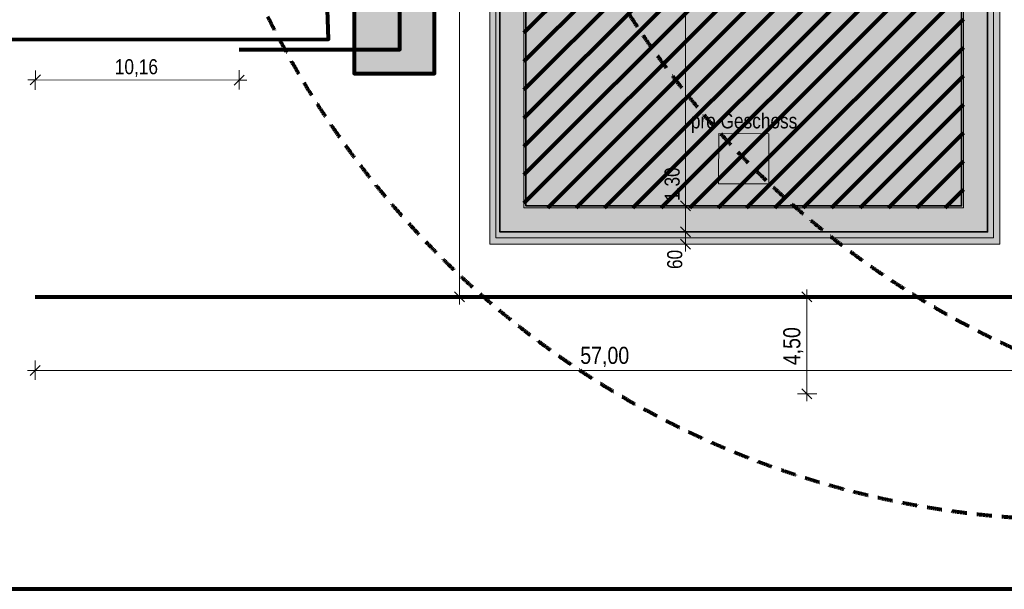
# Model space of a CAD drawing. Header units: metres. Extents: x -177922 to 5550634, y -507967 to 368279.
# Tile 6 of 125: x -82347 to -33294, y -63727 to -35349. Entities that reach past the tile are written whole.
import ezdxf

# ---------------------------------------------------------------- set-up
doc = ezdxf.new("R2010")
doc.units = ezdxf.units.M
doc.header["$LTSCALE"] = 0.05
doc.header["$XCLIPFRAME"] = 0
doc.linetypes.add('Strichlinie_ lang-2', pattern=[25000, 15000, -10000])
doc.linetypes.add('Wipeout_Contour', pattern=[20000, 0, -20000])
for name, color, linetype in [('A_1_Schraffuren', 7, 'Continuous'), ('A_6_BE_Bauzaun', 7, 'Continuous'), ('A_6_BE_Bemaßung', 7, 'Continuous'), ('A_6_BE_Bemaßung.2', 7, 'Continuous'), ('A_6_BE_Böschung.2', 7, 'Continuous'), ('A_6_BE_Kran', 7, 'Continuous'), ('A_6_BE_Linien', 7, 'Continuous'), ('A_6_BE_Symbole', 7, 'Continuous'), ('A_7_Flurstücksgrenze.Markierung', 7, 'Continuous')]:
    doc.layers.add(name, color=color, linetype=linetype)
doc.styles.add('ERSTELLTER_STIL_1', font='txt')
doc.linetypes.add('Abbruch-2', pattern='A,0,[1,ARC_5_DOK_LP_BE_02_F_F Baustelleneinrichtung Aushub1.Shx,S=317.460317,R=0,X=0,Y=0],-40000,0', length=40000)
doc.linetypes.add('Böschung', pattern='A,0,[2,ARC_5_DOK_LP_BE_02_F_F Baustelleneinrichtung Aushub1.Shx,S=111.111111,R=0,X=0,Y=0],-14000,0', length=14000)
doc.linetypes.add('Dick', pattern='A,0,[3,ARC_5_DOK_LP_BE_02_F_F Baustelleneinrichtung Aushub1.Shx,S=103.174603,R=0,X=0,Y=0],-13000,0', length=13000)
doc.dimstyles.new('ERSTELLTER_STIL__1', dxfattribs={"dimtxt": 750, "dimasz": 475, "dimexe": 0.18, "dimexo": 500, "dimgap": 0, "dimtad": 1, "dimlfac": 0.001, "dimzin": 0, "dimdsep": 46, "dimtxsty": 'ERSTELLTER_STIL_1', "dimblk": 'ARROWHEAD_6', "dimblk1": 'ARROWHEAD_6', "dimblk2": 'ARROWHEAD_6', "dimcen": 0.09, "dimclrd": 1, "dimclre": 1, "dimclrt": 1, "dimazin": 0, "dimtfac": 1, "dimtdec": 4, "dimtmove": 0, "dimatfit": 3, "dimfxl": 1, "dimtolj": 1, "dimtzin": 0, "dimarcsym": 0})
doc.dimstyles.new('ERSTELLTER_STIL__12', dxfattribs={"dimtxt": 750, "dimasz": 475, "dimexe": 0.18, "dimexo": 500, "dimgap": 0, "dimtad": 1, "dimlfac": 0.001, "dimzin": 0, "dimdsep": 46, "dimtxsty": 'ERSTELLTER_STIL_1', "dimblk": 'ARROWHEAD_6', "dimblk1": 'ARROWHEAD_6', "dimblk2": 'ARROWHEAD_6', "dimcen": 0.09, "dimclrd": 1, "dimclre": 1, "dimclrt": 1, "dimazin": 0, "dimtfac": 1, "dimtdec": 4, "dimtmove": 2, "dimatfit": 3, "dimfxl": 1, "dimtolj": 1, "dimtzin": 0, "dimarcsym": 0})
doc.dimstyles.new('ERSTELLTER_STIL__13', dxfattribs={"dimtxt": 750, "dimasz": 475, "dimexe": 0.18, "dimexo": 500, "dimgap": 0, "dimtad": 1, "dimtih": 1, "dimtoh": 1, "dimlfac": 0.001, "dimzin": 0, "dimdsep": 46, "dimtxsty": 'ERSTELLTER_STIL_1', "dimblk": 'ARROWHEAD_6', "dimblk1": 'ARROWHEAD_6', "dimblk2": 'ARROWHEAD_6', "dimcen": 0.09, "dimclrd": 1, "dimclre": 1, "dimclrt": 1, "dimazin": 0, "dimtfac": 1, "dimtdec": 4, "dimtmove": 0, "dimatfit": 3, "dimfxl": 1, "dimtolj": 1, "dimtzin": 0, "dimarcsym": 0})
doc.dimstyles.new('ERSTELLTER_STIL__2', dxfattribs={"dimtxt": 850, "dimasz": 475, "dimexe": 0.18, "dimexo": 500, "dimgap": 0, "dimtad": 1, "dimlfac": 0.001, "dimzin": 0, "dimdsep": 46, "dimtxsty": 'ERSTELLTER_STIL_1', "dimblk": 'ARROWHEAD_6', "dimblk1": 'ARROWHEAD_6', "dimblk2": 'ARROWHEAD_6', "dimcen": 0.09, "dimclrd": 5, "dimclre": 5, "dimclrt": 5, "dimazin": 0, "dimtfac": 1, "dimtdec": 4, "dimtmove": 0, "dimatfit": 3, "dimfxl": 1, "dimtolj": 1, "dimtzin": 0, "dimarcsym": 0})
doc.dimstyles.new('ERSTELLTER_STIL__3', dxfattribs={"dimtxt": 750, "dimasz": 475, "dimexe": 0.18, "dimexo": 500, "dimgap": 0, "dimtad": 1, "dimlfac": 0.001, "dimzin": 0, "dimdsep": 46, "dimtxsty": 'ERSTELLTER_STIL_1', "dimblk": 'ARROWHEAD_6', "dimblk1": 'ARROWHEAD_6', "dimblk2": 'ARROWHEAD_6', "dimcen": 0.09, "dimclrd": 6, "dimclre": 6, "dimclrt": 6, "dimazin": 0, "dimtfac": 1, "dimtdec": 4, "dimtmove": 0, "dimatfit": 3, "dimfxl": 1, "dimtolj": 1, "dimtzin": 0, "dimarcsym": 0})
doc.dimstyles.new('ERSTELLTER_STIL__9', dxfattribs={"dimtxt": 850, "dimasz": 475, "dimexe": 0.18, "dimexo": 500, "dimgap": 0, "dimtad": 1, "dimtih": 1, "dimtoh": 1, "dimlfac": 0.001, "dimzin": 0, "dimdsep": 46, "dimtxsty": 'ERSTELLTER_STIL_1', "dimblk": 'ARROWHEAD_6', "dimblk1": 'ARROWHEAD_6', "dimblk2": 'ARROWHEAD_6', "dimcen": 0.09, "dimclrd": 5, "dimclre": 5, "dimclrt": 5, "dimazin": 0, "dimtfac": 1, "dimtdec": 4, "dimtmove": 0, "dimatfit": 3, "dimfxl": 1, "dimtolj": 1, "dimtzin": 0, "dimarcsym": 0})
picture_1 = doc.add_image_def('image1.jpg', size_in_pixel=(728, 730))

# ---------------------------------------------------------------- blocks, each defined once
blk = doc.blocks.new('*D14')
at = {"layer": 'A_6_BE_Bemaßung', "color": 6, "linetype": 'Continuous', "lineweight": 18}
for p, q in [((-81317, -38101), (-81818, -38601)), ((-81568, -38851), (-81567, -37882)), ((-71656, -38609), (-71156, -38110)), ((-71406, -38828), (-71405, -37860)), ((-81943, -38351), (-81568, -38351)), ((-81568, -38351), (-71406, -38360)), ((-71406, -38360), (-71031, -38360))]:
    blk.add_line(p, q, dxfattribs=at)
at = {"layer": 'A_6_BE_Bemaßung', "color": 6, "lineweight": 18, "insert": (-77608, -38204), "char_height": 750, "attachment_point": 7, "rotation": 359.9507, "style": 'ERSTELLTER_STIL_1'}
blk.add_mtext('\\A1;{\\pql;\\fSwis721 Cn BT|b0|i0|c0|p0;\\W1.000000;10,16}', dxfattribs=at)
blk = doc.blocks.new('ARROWHEAD_6')
at = {"color": 0, "linetype": 'Continuous', "lineweight": 0}
for p, q in [((0, 0), (-1, 0)), ((-0.5, -0.5), (0.5, 0.5))]:
    blk.add_line(p, q, dxfattribs=at)
blk = doc.blocks.new('*D22')
at = {"layer": 'A_6_BE_Bemaßung', "color": 5, "linetype": 'Continuous', "lineweight": 18}
for p, q in [((-42879, -49411), (-43379, -48911)), ((-43129, -49161), (-43129, -48786)), ((-42629, -49161), (-43598, -49161)), ((-43129, -53987), (-43129, -49161)), ((-43379, -53737), (-42879, -54237)), ((-42629, -53987), (-43598, -53987)), ((-43129, -54362), (-43129, -53987))]:
    blk.add_line(p, q, dxfattribs=at)
at = {"layer": 'A_6_BE_Bemaßung', "color": 5, "lineweight": 18, "insert": (-43299, -52563), "char_height": 850, "attachment_point": 7, "rotation": 90, "style": 'ERSTELLTER_STIL_1'}
blk.add_mtext('\\A1;{\\pql;\\fSwis721 Cn BT|b0|i0|c0|p0;\\W1.000000;4,50}', dxfattribs=at)
blk = doc.blocks.new('*D37')
at = {"layer": 'A_6_BE_Bemaßung', "color": 5, "linetype": 'Continuous', "lineweight": 18}
for p, q in [((-81577, -53293), (-81577, -52324)), ((-24720, -53293), (-24720, -52324)), ((-81952, -52824), (-81577, -52824)), ((-81327, -52574), (-81827, -53074)), ((-81577, -52824), (-24720, -52824)), ((-24970, -53074), (-24470, -52574)), ((-24720, -52824), (-24345, -52824))]:
    blk.add_line(p, q, dxfattribs=at)
at = {"layer": 'A_6_BE_Bemaßung', "color": 5, "lineweight": 18, "insert": (-54419, -52654), "char_height": 850, "attachment_point": 7, "style": 'ERSTELLTER_STIL_1'}
blk.add_mtext('\\A1;{\\pql;\\fSwis721 Cn BT|b0|i0|c0|p0;\\W1.000000;57,00}', dxfattribs=at)
blk = doc.blocks.new('*D54')
at = {"layer": 'A_6_BE_Bemaßung.2', "color": 1, "linetype": 'Continuous', "lineweight": 18}
for p, q in [((-48710, -45925), (-49679, -45925)), ((-49429, -45675), (-48929, -46175)), ((-49179, -46525), (-49179, -45925)), ((-48710, -46525), (-49679, -46525)), ((-49429, -46275), (-48929, -46775)), ((-49179, -46900), (-49179, -46525))]:
    blk.add_line(p, q, dxfattribs=at)
at = {"layer": 'A_6_BE_Bemaßung.2', "color": 1, "lineweight": 18, "insert": (-49329, -47771), "char_height": 750, "attachment_point": 7, "rotation": 90, "style": 'ERSTELLTER_STIL_1'}
blk.add_mtext('\\A1;{\\pql;\\fSwis721 Cn BT|b0|i0|c0|p0;\\W1.000000;60}', dxfattribs=at)
blk = doc.blocks.new('*D55')
at = {"layer": 'A_6_BE_Bemaßung.2', "color": 1, "linetype": 'Continuous', "lineweight": 18}
for p, q in [((-48710, -44625), (-49679, -44625)), ((-49429, -44375), (-48929, -44875)), ((-49179, -45925), (-49179, -44625)), ((-48710, -45925), (-49679, -45925)), ((-49429, -45675), (-48929, -46175))]:
    blk.add_line(p, q, dxfattribs=at)
blk = doc.blocks.new('*D56')
at = {"layer": 'A_6_BE_Bemaßung.2', "color": 1, "linetype": 'Continuous', "lineweight": 18}
for p, q in [((-49429, 12425), (-48929, 11925)), ((-48710, 12175), (-49679, 12175)), ((-49179, -44625), (-49179, 12175)), ((-48710, -44625), (-49679, -44625)), ((-49429, -44375), (-48929, -44875))]:
    blk.add_line(p, q, dxfattribs=at)
at = {"layer": 'A_6_BE_Bemaßung.2', "color": 1, "lineweight": 18, "char_height": 750, "attachment_point": 7, "rotation": 90, "style": 'ERSTELLTER_STIL_1'}
for s, insert in [('\\A1;{\\pql;\\fSwis721 Cn BT|b0|i0|c0|p0;\\W1.000000;56,80}', (-49329, -17503)), ('\\A1;{\\pql;\\fSwis721 Cn BT|b0|i0|c0|p0;\\W1.000000;1,30}', (-49329, -44375))]:
    blk.add_mtext(s, dxfattribs=dict(at, insert=insert))
blk = doc.blocks.new('*D79')
at = {"layer": 'A_6_BE_Bemaßung', "color": 6, "linetype": 'Continuous', "lineweight": 18}
for p, q in [((-59962, -2834), (-60931, -2834)), ((-60181, -3084), (-60681, -2584)), ((-60431, -2834), (-60431, -2459)), ((-60431, -49161), (-60431, -2834)), ((-60681, -48911), (-60181, -49411)), ((-59962, -49161), (-60931, -49161)), ((-60431, -49536), (-60431, -49161))]:
    blk.add_line(p, q, dxfattribs=at)
at = {"layer": 'A_6_BE_Bemaßung', "color": 6, "lineweight": 18, "insert": (-60393, -27283), "char_height": 750, "attachment_point": 7, "rotation": 90, "style": 'ERSTELLTER_STIL_1'}
blk.add_mtext('\\A1;{\\pql;\\fSwis721 Cn BT|b0|i0|c0|p0;\\W1.000000;46,32\\fSwis721 Cn BT|b0|i0|c0|p0;\\W1.000000;\\A1{\\H.66x;\\S5^  ;}}', dxfattribs=at)
blk = doc.blocks.new('*D87')
at = {"layer": 'A_6_BE_Bemaßung.2', "color": 1, "linetype": 'Continuous', "lineweight": 18}
for p, q in [((-61426, -15122), (-61926, -15622)), ((-61676, -15872), (-61676, -14903)), ((-57375, -15622), (-56875, -15122)), ((-57125, -15872), (-57125, -14903)), ((-61676, -15372), (-57125, -15372)), ((-57125, -15372), (-56750, -15372))]:
    blk.add_line(p, q, dxfattribs=at)
at = {"color": 254, "linetype": 'Wipeout_Contour', "lineweight": 0, "ltscale": 244918.179344}
blk.add_wipeout([(-60322, -15272), (-58478, -15272), (-58478, -14422), (-60322, -14422)], dxfattribs=at).dxf.layer = 'A_1_Schraffuren'
at = {"layer": 'A_6_BE_Bemaßung.2', "color": 1, "lineweight": 18, "insert": (-60272, -15222), "char_height": 750, "attachment_point": 7, "style": 'ERSTELLTER_STIL_1'}
blk.add_mtext('\\A1;{\\pql;\\fSwis721 Cn BT|b0|i0|c0|p0;\\W1.000000;4,55}', dxfattribs=at)

msp = doc.modelspace()

# ---------------------------------------------------------------- hatches: boundary and pattern name
at = {"layer": 'A_1_Schraffuren', "linetype": 'Continuous', "lineweight": 18}
for color, points in [(37, [(-58741.268, 27064.891, 0.221008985), (-65675.706, 11741.651), (-65675.706, -38025), (-61675.706, -38025), (-61675.706, 10485.566, -0.09951089), (-59264.933, 19520.003, -0.249668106), (-49304.94, 25225.129), (-3899.42, 25225.129, -0.189685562), (2915.751, 22543.15), (13370.429, 12806.855), (19239.687, 12806.855), (4896.826, 26164.161, 0.13709973), (-3493.743, 29512.087), (-41675.422, 33886.429, 0.210923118), (-54571.3, 30421.246)]), (253, [(-57125, 12175), (-57125, -44625), (-35425, -44625), (-35425, -20775), (-20625, -20775), (-20625, -870), (875, -870), (875, 20825), (-52775, 20825), (-52775, 12175)]), (251, [(-57125, -44625), (-35425, -44625), (-35425, -20775), (-20625, -20775), (-20625, -15525), (-20625, -8125), (-20625, -870), (875, -870), (875, 20825), (-52775, 20825), (-52775, 12175), (-57125, 12175)])]:
    msp.add_hatch(color=color, dxfattribs=at).paths.add_polyline_path(points)
h = msp.add_hatch(color=206, dxfattribs=at)
h.paths.add_polyline_path([(-58925, 14075), (-58925, -46525), (-33525, -46525), (-33525, -22675), (-19225, -22675), (-19225, -2270), (2100, -2270), (2100, 22725), (-54500, 22725), (-54500, 14075)])
h.paths.add_polyline_path([(-58425, 13475), (-58425, -45925), (-34125, -45925), (-34125, -22075), (-19325, -22075), (-19325, -2170), (2000, -2170), (2000, 22125), (-53900, 22125), (-53900, 13475)], flags=0)
h = msp.add_hatch(color=133, dxfattribs=at)
h.paths.add_polyline_path([(-58425, 13475), (-58425, -45925), (-34125, -45925), (-34125, -22075), (-19325, -22075), (-19325, -2170), (2000, -2170), (2000, 22125), (-53900, 22125), (-53900, 13475)])
h.paths.add_polyline_path([(-57125, 12175), (-57125, -44625), (-35425, -44625), (-35425, -20775), (-20625, -20775), (-20625, -870), (875, -870), (875, 20825), (-52775, 20825), (-52775, 12175)], flags=0)
at = {"layer": 'A_1_Schraffuren', "linetype": 'Continuous', "lineweight": 80}
h = msp.add_hatch(dxfattribs=at)
h.set_pattern_fill('_Abstandsflächen_0005', color=140, style=0, pattern_type=2)
h.set_pattern_definition([(45, (0, 0), (-707.107, 707.107), [])])
h.paths.add_polyline_path([(-35325, -20875), (-57225, -20875), (-57225, -44725), (-35325, -44725)])

# ---------------------------------------------------------------- linework, layer by layer
at = {"layer": 'A_1_Schraffuren', "color": 1, "linetype": 'Continuous', "lineweight": 80, "flags": 128}
msp.add_lwpolyline([(-58741.268, 27064.891, 0.221008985), (-65675.706, 11741.651), (-65675.706, -38025), (-61675.706, -38025), (-61675.706, 10485.566, -0.09951089), (-59264.933, 19520.003, -0.249668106), (-49304.94, 25225.129), (-3899.42, 25225.129, -0.189685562), (2915.751, 22543.15), (13370.429, 12806.855), (19239.687, 12806.855), (4896.826, 26164.161, 0.13709973), (-3493.743, 29512.087), (-41675.422, 33886.429, 0.210923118), (-54571.3, 30421.246)], format="xyb", close=True, dxfattribs=at)
at = {"layer": 'A_1_Schraffuren', "color": 6, "linetype": 'Continuous', "lineweight": 18, "flags": 128}
for points in [[(-58925, 14075), (-58925, -46525), (-33525, -46525), (-33525, -22675), (-19225, -22675), (-19225, -2270), (2100, -2270), (2100, 22725), (-54500, 22725), (-54500, 14075)], [(-58425, 13475), (-58425, -45925), (-34125, -45925), (-34125, -22075), (-19325, -22075), (-19325, -2170), (2000, -2170), (2000, 22125), (-53900, 22125), (-53900, 13475)]]:
    msp.add_lwpolyline(points, close=True, dxfattribs=at)
at = {"layer": 'A_1_Schraffuren', "color": 7, "linetype": 'Continuous', "lineweight": 35, "flags": 128}
for points in [[(-58425, 13475), (-58425, -45925), (-34125, -45925), (-34125, -22075), (-19325, -22075), (-19325, -2170), (2000, -2170), (2000, 22125), (-53900, 22125), (-53900, 13475)], [(-57125, 12175), (-57125, -44625), (-35425, -44625), (-35425, -20775), (-20625, -20775), (-20625, -870), (875, -870), (875, 20825), (-52775, 20825), (-52775, 12175)], [(-57125, 12175), (-57125, -44625), (-35425, -44625), (-35425, -20775), (-20625, -20775), (-20625, -870), (875, -870), (875, 20825), (-52775, 20825), (-52775, 12175)]]:
    msp.add_lwpolyline(points, close=True, dxfattribs=at)
at = {"layer": 'A_1_Schraffuren', "color": 1, "linetype": 'Continuous', "lineweight": 18, "flags": 128}
msp.add_lwpolyline([(-57125, -44625), (-35425, -44625), (-35425, -20775), (-20625, -20775), (-20625, -15525), (-20625, -8125), (-20625, -870), (875, -870), (875, 20825), (-52775, 20825), (-52775, 12175), (-57125, 12175)], close=True, dxfattribs=at)
at = {"layer": 'A_1_Schraffuren', "color": 7, "linetype": 'Continuous', "lineweight": 18, "flags": 128}
msp.add_lwpolyline([(-35325, -20875), (-57225, -20875), (-57225, -44725), (-35325, -44725)], close=True, dxfattribs=at)
at = {"layer": 'A_6_BE_Bauzaun', "color": 220, "linetype": 'Abbruch-2', "lineweight": 80}
msp.add_lwpolyline([(-71404.564, -36828.584), (-63402.695, -36837.779), (-63432.94, -2833.918), (-70140.526, -840.219), (-70975.731, -3292.096)], dxfattribs=at)
at = {"layer": 'A_6_BE_Bauzaun', "color": 5, "linetype": 'Abbruch-2', "lineweight": 80}
msp.add_lwpolyline([(-81576.873, -49161.1), (-24720.231, -49161.1)], dxfattribs=at)
at = {"layer": 'A_6_BE_Böschung.2', "color": 7, "linetype": 'Böschung', "lineweight": 18}
msp.add_lwpolyline([(-54200, 22425), (1800, 22425), (1800, -1970), (-19525, -1970), (-19525, -22375), (-33825, -22375), (-33825, -46225), (-58625, -46225), (-58625, 13775), (-54200, 13775)], close=True, dxfattribs=at)
at = {"layer": 'A_6_BE_Kran', "color": 5, "linetype": 'Strichlinie_ lang-2', "lineweight": 80}
for centre in [(-14081.829, -10810.893), (-29625, -15275)]:
    msp.add_circle(centre, 45000, dxfattribs=at)
at = {"layer": 'A_6_BE_Linien', "color": 16, "linetype": 'Continuous', "lineweight": 18}
msp.add_lwpolyline([(-58925, 14075), (-58925, -46525), (-33525, -46525), (-33525, -22675), (-19225, -22675), (-19225, -2270), (2100, -2270), (2100, 22725), (-54500, 22725), (-54500, 14075)], close=True, dxfattribs=at)
at = {"layer": 'A_7_Flurstücksgrenze.Markierung', "color": 1, "linetype": 'Dick', "lineweight": 80}
msp.add_lwpolyline([(-89008.11, -36343.741), (-66970.528, -36324.141), (-68047.831, -4519.755), (-83333.799, 1773.688), (-80818.262, 7894.672), (-73649.013, 15707.673), (-52895.296, 32412.083), (-38845.504, 43718.748), (-32745.271, 48959.252), (-15450.972, 63825.67), (-2550.082, 50385.003), (14074.983, 33064.659), (26516.765, 20107.269), (38980.019, 7120.673), (51439.777, -5870.578), (65935.678, -20985.255), (80791.313, -36454.763), (68150.792, -48670.295), (67970.899, -59684.698), (60936.328, -59584.291), (43920.166, -59341.721), (43906.558, -63727.372), (-105386.275, -63717.551)], dxfattribs=at)

# ---------------------------------------------------------------- texts
at = {"layer": 'A_6_BE_Symbole', "color": 7, "linetype": 'Continuous', "lineweight": 18, "insert": (-48910.374, -40014.038), "char_height": 750, "attachment_point": 1, "style": 'ERSTELLTER_STIL_1'}
msp.add_mtext('\\A1;{\\pql;\\fSwis721 Cn BT|b0|i0|c0|p0;\\W1.000000;pro Geschoss}', dxfattribs=at)

# ---------------------------------------------------------------- dimensions: what is measured, and where the dimension line sits
at = {"layer": 'A_6_BE_Bemaßung', "color": 6, "linetype": 'Continuous', "lineweight": 18}
for base, p2, angle, picture, middle, turn in [((-60430.701, -2833.918), (-63432.94, -2833.918), 90, '*D79', (-60955.701, -25016.932), 90), ((-71405.88, -38359.57), (-71404.564, -36828.584), 359.9507226, '*D14', (-76351.052, -37830.317), 359.9507226)]:
    dim = msp.add_linear_dim(base=base, p1=(-81576.873, -49161.1), p2=p2, angle=angle, dimstyle='ERSTELLTER_STIL__3', dxfattribs=at)
    dim.commit()
    dim.dimension.update_dxf_attribs({"geometry": picture, "text_midpoint": middle, "dimtype": 160, "text_rotation": turn})
at = {"layer": 'A_6_BE_Bemaßung', "color": 5, "linetype": 'Continuous', "lineweight": 18}
dim = msp.add_linear_dim(base=(-43129.491, -49161.1), p1=(-39813.994, -53987.456), p2=(-40054.055, -49161.1), angle=90, text='4,50', dimstyle='ERSTELLTER_STIL__2', dxfattribs=at)
dim.commit()
dim.dimension.update_dxf_attribs({"geometry": '*D22', "text_midpoint": (-43724.491, -51462.235), "dimtype": 160, "text_rotation": 90})
dim = msp.add_linear_dim(base=(-24720.231, -52823.818), p1=(-81576.873, -49161.1), p2=(-24720.231, -49161.1), text='57,00', dimstyle='ERSTELLTER_STIL__9', dxfattribs=at)
dim.commit()
dim.dimension.update_dxf_attribs({"geometry": '*D37', "text_midpoint": (-52995.297, -52228.818), "dimtype": 160})
at = {"layer": 'A_6_BE_Bemaßung.2', "color": 1, "linetype": 'Continuous', "lineweight": 18}
for base, p1, p2, dimstyle, picture, middle in [((-49178.907, 12175), (-57125, -44625), (-52775, 12175), 'ERSTELLTER_STIL__12', '*D56', (-49703.907, -16246.8)), ((-49178.907, -44625), (-58425, -45925), (-57125, -44625), 'ERSTELLTER_STIL__1', '*D55', (-49703.907, -43404.065)), ((-49178.907, -45925), (-58925, -46525), (-58425, -45925), 'ERSTELLTER_STIL__1', '*D54', (-49703.907, -47200.325))]:
    dim = msp.add_linear_dim(base=base, p1=p1, p2=p2, angle=90, dimstyle=dimstyle, dxfattribs=at)
    dim.commit()
    dim.dimension.update_dxf_attribs({"geometry": picture, "text_midpoint": middle, "dimtype": 160, "text_rotation": 90})

# ---------------------------------------------------------------- pictures from other files: only their frames are drawn
at = {"layer": 'A_6_BE_Symbole', "linetype": 'Continuous', "lineweight": 0}
image = msp.add_image(picture_1, insert=(-47527.808, -43521.647), size_in_units=(2500, 2500), rotation=-0.1288584, dxfattribs=at)
image.set_boundary_path([(-0.5, -0.5), (727.5, 729.5)])

# ---------------------------------------------------------------- next in the draw order: dimensions: what is measured, and where the dimension line sits
at = {"layer": 'A_6_BE_Bemaßung.2', "color": 1, "linetype": 'Continuous', "lineweight": 18}
dim = msp.add_linear_dim(base=(-57125, -15372.07), p1=(-61675.706, -15600.825), p2=(-57125, -44625), dimstyle='ERSTELLTER_STIL__13', dxfattribs=at)
dim.commit()
dim.dimension.update_dxf_attribs({"geometry": '*D87', "text_midpoint": (-59301.492, -14847.07), "dimtype": 160})

doc.saveas('drawing.dxf')
